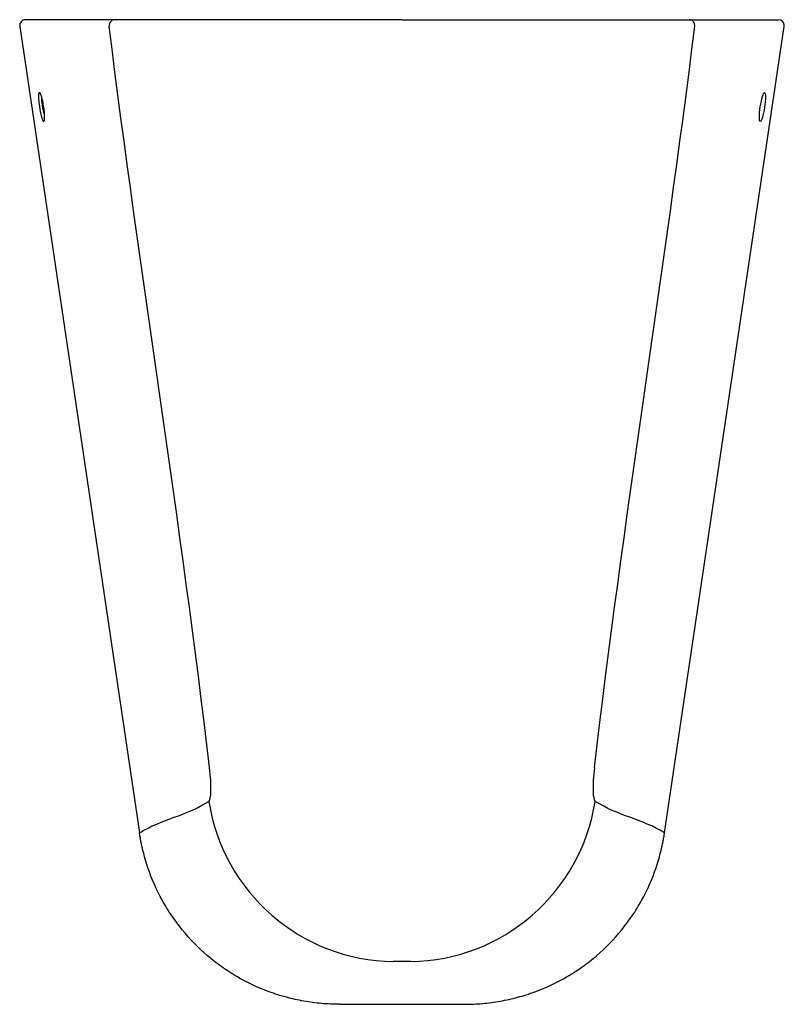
# Model space of a CAD drawing. Header units: millimetres. Extents: x 3725.328 to 3725.591, y 2304.982 to 2305.322.
import ezdxf

# ---------------------------------------------------------------- set-up
doc = ezdxf.new("R2010")
doc.units = ezdxf.units.MM
doc.layers.add('SANINDUSA', color=3, linetype='Continuous')

msp = doc.modelspace()

# ---------------------------------------------------------------- linework, layer by layer
at = {"layer": 'SANINDUSA'}
for p, q in [((3725.327698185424, 2305.319745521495), (3725.368961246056, 2305.041445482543)), ((3725.360512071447, 2305.322038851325), (3725.329676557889, 2305.322038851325)), ((3725.550121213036, 2305.041445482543), (3725.591384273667, 2305.319745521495)), ((3725.558570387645, 2305.322038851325), (3725.589405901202, 2305.322038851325)), ((3725.368961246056, 2305.041445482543), (3725.368982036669, 2305.04144856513)), ((3725.550121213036, 2305.041445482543), (3725.550100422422, 2305.04144856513)), ((3725.462549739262, 2304.996939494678), (3725.45653271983, 2304.996939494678)), ((3725.437987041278, 2304.982227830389), (3725.481095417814, 2304.982227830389)), ((3725.437987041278, 2304.982220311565), (3725.437987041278, 2304.982227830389)), ((3725.437987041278, 2304.982220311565), (3725.481095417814, 2304.982220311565)), ((3725.481095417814, 2304.982220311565), (3725.481095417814, 2304.982227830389))]:
    msp.add_line(p, q, dxfattribs=at)
for centre, radius, start, end in [((3725.329676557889, 2305.320038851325), 0.00200000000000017, 90, 188.4337026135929), ((3725.360524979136, 2305.320046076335), 0.001992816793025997, 90.37111351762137, 188.5847548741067), ((3725.558557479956, 2305.320046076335), 0.001992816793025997, 351.4152451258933, 89.62888648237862), ((3725.589405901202, 2305.320038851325), 0.00200000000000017, 0, 90), ((3725.589405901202, 2305.320038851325), 0.002000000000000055, 351.5662973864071, 0), ((3725.457558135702, 2305.062362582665), 0.06543112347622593, 188.8801560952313, 269.1020419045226), ((3725.46152432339, 2305.062362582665), 0.06543112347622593, 270.8979580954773, 351.1198439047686)]:
    msp.add_arc(centre, radius, start, end, dxfattribs=at)
for centre, major_axis, ratio, start_param, end_param in [((3725.335225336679, 2305.291893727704), (-0.0007573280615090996, 0.004998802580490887), 0.1444817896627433, 4.762094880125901, 10.18646269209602), ((3725.336204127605, 2305.292038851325), (-0.0007661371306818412, 0.003997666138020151), 0.1783251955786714, 0.5058346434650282, 2.366702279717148), ((3725.335225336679, 2305.291893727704), (-0.0007573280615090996, 0.004998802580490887), 0.1444817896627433, 3.903277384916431, 4.762094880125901), ((3725.390503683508, 2305.067205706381), (-0.00227198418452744, 0.0149964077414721), 0.1444817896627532, 3.206445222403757, 4.475145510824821), ((3725.528578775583, 2305.067205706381), (0.002271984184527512, 0.01499640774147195), 0.1444817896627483, 1.808039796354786, 3.076740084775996)]:
    msp.add_ellipse(centre, major_axis=major_axis, ratio=ratio, start_param=start_param, end_param=end_param, dxfattribs=at)
msp.add_ellipse((3725.583857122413, 2305.291893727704), major_axis=(0.0007573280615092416, 0.004998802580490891), ratio=0.1444817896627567, dxfattribs=at)
for points in [[(3725.393143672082, 2305.064000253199), (3725.383504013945, 2305.147134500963), (3725.36890033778, 2305.235824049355), (3725.358554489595, 2305.319748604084)], [(3725.52593878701, 2305.064000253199), (3725.535578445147, 2305.147134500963), (3725.550182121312, 2305.235824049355), (3725.560527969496, 2305.319748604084)], [(3725.368982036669, 2305.04144856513), (3725.376780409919, 2305.046180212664), (3725.385155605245, 2305.047260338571), (3725.392911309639, 2305.052262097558)], [(3725.550100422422, 2305.04144856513), (3725.542302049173, 2305.046180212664), (3725.533926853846, 2305.047260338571), (3725.526171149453, 2305.052262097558)]]:
    msp.add_open_spline(points, degree=3, dxfattribs=at)
for points, knots in [([(3725.459541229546, 2305.322038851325), (3725.458033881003, 2305.322038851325), (3725.45652819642, 2305.322038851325), (3725.453520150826, 2305.322038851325), (3725.452016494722, 2305.322038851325), (3725.447519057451, 2305.322038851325), (3725.444555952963, 2305.322038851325), (3725.435769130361, 2305.322038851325), (3725.430047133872, 2305.322038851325), (3725.423066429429, 2305.322038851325), (3725.421678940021, 2305.322038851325), (3725.418921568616, 2305.322038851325), (3725.417549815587, 2305.322038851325), (3725.413502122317, 2305.322038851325), (3725.410880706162, 2305.322038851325), (3725.403241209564, 2305.322038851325), (3725.398446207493, 2305.322038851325), (3725.392829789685, 2305.322038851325), (3725.391725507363, 2305.322038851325), (3725.389555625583, 2305.322038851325), (3725.388495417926, 2305.322038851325), (3725.385400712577, 2305.322038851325), (3725.383446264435, 2305.322038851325), (3725.377900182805, 2305.322038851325), (3725.374623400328, 2305.322038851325), (3725.371061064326, 2305.322038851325), (3725.370374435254, 2305.322038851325), (3725.369060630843, 2305.322038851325), (3725.368435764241, 2305.322038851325), (3725.366655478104, 2305.322038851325), (3725.365594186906, 2305.322038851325), (3725.362779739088, 2305.322038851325), (3725.361393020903, 2305.322038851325), (3725.360512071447, 2305.322038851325)], [0, 0, 0, 0, 0.0312499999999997, 0.0312499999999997, 0.0624999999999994, 0.0624999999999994, 0.1249999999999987, 0.1249999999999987, 0.2499999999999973, 0.2499999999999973, 0.2812499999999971, 0.2812499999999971, 0.3124999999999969, 0.3124999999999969, 0.3749999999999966, 0.3749999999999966, 0.4999999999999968, 0.4999999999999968, 0.5312499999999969, 0.5312499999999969, 0.5624999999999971, 0.5624999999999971, 0.6249999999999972, 0.6249999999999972, 0.7499999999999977, 0.7499999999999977, 0.7812499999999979, 0.7812499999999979, 0.812499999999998, 0.812499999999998, 0.8749999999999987, 0.8749999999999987, 1, 1, 1, 1]), ([(3725.459541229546, 2305.322038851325), (3725.461048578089, 2305.322038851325), (3725.462554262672, 2305.322038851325), (3725.465562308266, 2305.322038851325), (3725.467065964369, 2305.322038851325), (3725.471563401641, 2305.322038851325), (3725.474526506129, 2305.322038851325), (3725.483313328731, 2305.322038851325), (3725.489035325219, 2305.322038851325), (3725.496016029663, 2305.322038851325), (3725.497403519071, 2305.322038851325), (3725.500160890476, 2305.322038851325), (3725.501532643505, 2305.322038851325), (3725.505580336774, 2305.322038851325), (3725.508201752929, 2305.322038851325), (3725.515841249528, 2305.322038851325), (3725.520636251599, 2305.322038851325), (3725.526252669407, 2305.322038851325), (3725.527356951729, 2305.322038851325), (3725.529526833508, 2305.322038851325), (3725.530587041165, 2305.322038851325), (3725.533681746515, 2305.322038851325), (3725.535636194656, 2305.322038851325), (3725.541182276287, 2305.322038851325), (3725.544459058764, 2305.322038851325), (3725.548021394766, 2305.322038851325), (3725.548708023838, 2305.322038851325), (3725.550021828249, 2305.322038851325), (3725.55064669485, 2305.322038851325), (3725.552426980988, 2305.322038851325), (3725.553488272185, 2305.322038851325), (3725.556302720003, 2305.322038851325), (3725.557689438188, 2305.322038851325), (3725.558570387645, 2305.322038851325)], [0, 0, 0, 0, 0.03125000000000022, 0.03125000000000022, 0.06250000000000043, 0.06250000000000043, 0.1250000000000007, 0.1250000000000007, 0.2500000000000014, 0.2500000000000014, 0.2812500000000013, 0.2812500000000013, 0.3125000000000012, 0.3125000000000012, 0.3750000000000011, 0.3750000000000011, 0.5000000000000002, 0.5000000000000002, 0.5312500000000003, 0.5312500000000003, 0.5625000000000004, 0.5625000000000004, 0.6250000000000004, 0.6250000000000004, 0.7500000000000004, 0.7500000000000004, 0.7812500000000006, 0.7812500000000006, 0.8125000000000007, 0.8125000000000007, 0.8750000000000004, 0.8750000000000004, 1, 1, 1, 1]), ([(3725.437987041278, 2304.982227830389), (3725.437858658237, 2304.982227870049), (3725.437726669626, 2304.982228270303), (3725.437466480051, 2304.982229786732), (3725.437076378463, 2304.982233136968), (3725.436167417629, 2304.98224846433), (3725.435390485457, 2304.98227441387), (3725.433839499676, 2304.982343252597), (3725.432809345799, 2304.98241172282), (3725.42973025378, 2304.982684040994), (3725.427692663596, 2304.982954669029), (3725.423647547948, 2304.983672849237), (3725.421640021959, 2304.984120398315), (3725.418651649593, 2304.984926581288), (3725.417659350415, 2304.985217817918), (3725.415682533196, 2304.985846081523), (3725.414695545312, 2304.986184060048), (3725.409818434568, 2304.987976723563), (3725.406097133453, 2304.989735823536), (3725.400777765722, 2304.992847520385), (3725.399048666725, 2304.993964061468), (3725.39652239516, 2304.995760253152), (3725.395691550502, 2304.996379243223), (3725.394052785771, 2304.997658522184), (3725.393245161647, 2304.998318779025), (3725.389305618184, 2305.001689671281), (3725.386433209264, 2305.004633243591), (3725.382533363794, 2305.009409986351), (3725.381301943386, 2305.011062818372), (3725.379560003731, 2305.013635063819), (3725.378996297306, 2305.014509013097), (3725.377907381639, 2305.016284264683), (3725.37738500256, 2305.01718084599), (3725.374881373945, 2305.021707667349), (3725.373222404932, 2305.025468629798), (3725.37124059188, 2305.031315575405), (3725.37066491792, 2305.033299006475), (3725.369932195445, 2305.0363272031), (3725.369709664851, 2305.037346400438), (3725.369410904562, 2305.038879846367), (3725.36931707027, 2305.03939209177), (3725.369184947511, 2305.04016210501), (3725.369142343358, 2305.040419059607), (3725.369080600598, 2305.040804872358), (3725.369060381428, 2305.040933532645), (3725.369020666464, 2305.041190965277), (3725.369000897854, 2305.041321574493), (3725.368982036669, 2305.04144856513)], [0, 0, 0, 0, 0.003906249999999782, 0.003906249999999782, 0.007812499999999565, 0.01562499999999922, 0.03124999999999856, 0.03124999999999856, 0.06249999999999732, 0.06249999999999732, 0.1249999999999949, 0.1249999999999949, 0.1874999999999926, 0.1874999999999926, 0.2187499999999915, 0.2187499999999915, 0.2499999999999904, 0.2499999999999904, 0.3749999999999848, 0.3749999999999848, 0.4374999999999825, 0.4374999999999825, 0.4687499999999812, 0.4687499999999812, 0.49999999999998, 0.49999999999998, 0.6249999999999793, 0.6249999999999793, 0.6874999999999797, 0.6874999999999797, 0.7187499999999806, 0.7187499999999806, 0.7499999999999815, 0.7499999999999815, 0.8749999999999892, 0.8749999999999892, 0.9374999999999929, 0.9374999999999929, 0.9687499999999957, 0.9687499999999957, 0.9843749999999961, 0.9843749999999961, 0.9921874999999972, 0.9921874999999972, 0.9960937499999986, 0.9960937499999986, 1, 1, 1, 1]), ([(3725.481095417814, 2304.982227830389), (3725.481223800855, 2304.982227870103), (3725.481355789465, 2304.982228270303), (3725.481615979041, 2304.982229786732), (3725.482006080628, 2304.982233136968), (3725.482915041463, 2304.98224846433), (3725.483691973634, 2304.98227441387), (3725.485242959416, 2304.982343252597), (3725.486273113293, 2304.98241172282), (3725.489352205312, 2304.982684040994), (3725.491389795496, 2304.982954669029), (3725.495434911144, 2304.983672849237), (3725.497442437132, 2304.984120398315), (3725.500430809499, 2304.984926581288), (3725.501423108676, 2304.985217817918), (3725.503399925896, 2304.985846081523), (3725.504386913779, 2304.986184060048), (3725.509264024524, 2304.987976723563), (3725.512985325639, 2304.989735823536), (3725.518304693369, 2304.992847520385), (3725.520033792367, 2304.993964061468), (3725.522560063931, 2304.995760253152), (3725.523390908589, 2304.996379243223), (3725.525029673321, 2304.997658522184), (3725.525837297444, 2304.998318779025), (3725.529776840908, 2305.001689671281), (3725.532649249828, 2305.004633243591), (3725.536549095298, 2305.009409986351), (3725.537780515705, 2305.011062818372), (3725.539522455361, 2305.013635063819), (3725.540086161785, 2305.014509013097), (3725.541175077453, 2305.016284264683), (3725.541697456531, 2305.01718084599), (3725.544201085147, 2305.021707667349), (3725.54586005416, 2305.025468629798), (3725.547841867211, 2305.031315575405), (3725.548417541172, 2305.033299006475), (3725.549150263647, 2305.0363272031), (3725.549372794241, 2305.037346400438), (3725.54967155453, 2305.038879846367), (3725.549765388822, 2305.03939209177), (3725.549897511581, 2305.04016210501), (3725.549940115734, 2305.040419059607), (3725.550001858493, 2305.040804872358), (3725.550022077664, 2305.040933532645), (3725.550061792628, 2305.041190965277), (3725.550081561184, 2305.041321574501), (3725.550100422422, 2305.04144856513)], [0, 0, 0, 0, 0.003906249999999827, 0.003906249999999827, 0.007812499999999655, 0.0156249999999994, 0.03124999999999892, 0.03124999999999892, 0.06249999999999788, 0.06249999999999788, 0.1249999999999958, 0.1249999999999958, 0.1874999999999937, 0.1874999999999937, 0.2187499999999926, 0.2187499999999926, 0.2499999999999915, 0.2499999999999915, 0.3749999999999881, 0.3749999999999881, 0.437499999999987, 0.437499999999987, 0.4687499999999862, 0.4687499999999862, 0.4999999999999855, 0.4999999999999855, 0.6249999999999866, 0.6249999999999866, 0.6874999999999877, 0.6874999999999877, 0.7187499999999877, 0.7187499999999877, 0.7499999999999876, 0.7499999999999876, 0.8749999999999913, 0.8749999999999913, 0.937499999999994, 0.937499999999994, 0.9687499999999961, 0.9687499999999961, 0.9843749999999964, 0.9843749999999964, 0.9921874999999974, 0.9921874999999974, 0.9960937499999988, 0.9960937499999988, 1, 1, 1, 1])]:
    msp.add_open_spline(points, degree=3, knots=knots, dxfattribs=at)

doc.saveas('drawing.dxf')
